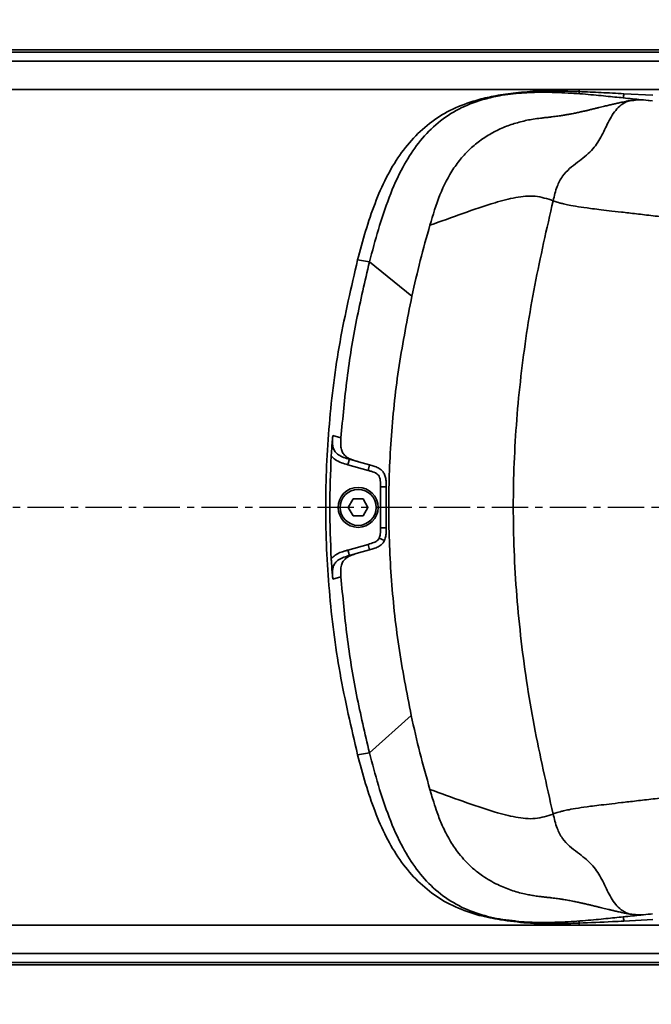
# Model space of a CAD drawing. Header units: millimetres. Extents: x 13873 to 18697, y 1443 to 6366.
# Tile 11 of 28: x 16394 to 16505, y 3403 to 3575. Entities that reach past the tile are written whole.
import ezdxf

# ---------------------------------------------------------------- set-up
doc = ezdxf.new("R2010")
doc.units = ezdxf.units.MM
doc.header["$PDSIZE"] = -1
doc.linetypes.add('CENTER', pattern=[10.16, 6.35, -1.27, 1.27, -1.27])
doc.styles.add('标准汉字', font='gbenor.shx', dxfattribs={"bigfont": 'gbcbig.shx'})
doc.dimstyles.new('ISO-25', dxfattribs={"dimscale": 5, "dimtxt": 3.5, "dimasz": 5, "dimexe": 3.5, "dimexo": 0.625, "dimtad": 1, "dimdec": 1, "dimdsep": 46, "dimtxsty": '标准汉字', "dimcen": 2.5, "dimclrd": 1, "dimclre": 1, "dimadec": 0, "dimazin": 0, "dimtfac": 1, "dimtdec": 1, "dimtmove": 1, "dimatfit": 3, "dimfxl": 1, "dimarcsym": 0})

# ---------------------------------------------------------------- blocks, each defined once
blk = doc.blocks.new('*D72')
at = {"color": 1, "lineweight": -2, "transparency": 16777216}
for p, q in [((16589.44, 3882.95), (16525.87, 3855.55)), ((15676.41, 3489.42), (16502.91, 3845.65))]:
    blk.add_line(p, q, dxfattribs=at)
at = {"color": 1, "transparency": 16777216}
blk.add_solid([(16524.22, 3859.38), (16527.52, 3851.72), (16502.91, 3845.65)], dxfattribs=at)
at = {"layer": 'Defpoints', "color": 0, "transparency": 16777216}
for p in [(16502.91, 3845.65), (15676.41, 3489.42)]:
    blk.add_point(p, dxfattribs=at)
at = {"color": 0, "transparency": 16777216, "insert": (16564.43, 3885.1), "char_height": 17.5, "attachment_point": 5, "rotation": 23.3168, "style": '标准汉字'}
blk.add_mtext('R900', dxfattribs=at)

msp = doc.modelspace()

# ---------------------------------------------------------------- linework, layer by layer
at = {"linetype": 'Continuous', "lineweight": 35}
for p, q in [((16046.41, 3569.42), (16636.41, 3569.42)), ((16636.41, 3569.04), (16046.41, 3569.04)), ((16046.41, 3567.47), (16636.41, 3567.47)), ((16491.57, 3562.51), (16378.65, 3562.51)), ((16479.26, 3561.62), (16479.26, 3561.62)), ((16491.12, 3562.5), (16491.58, 3562.51)), ((16491.58, 3562.51), (16492.1, 3562.51)), ((16492.1, 3562.51), (16492.1, 3562.14)), ((16492.1, 3562.51), (16593.11, 3562.51)), ((16499.93, 3561.77), (16504.98, 3561.51)), ((16474.58, 3560.77), (16474.8, 3560.71)), ((16453.32, 3532.69), (16455.4, 3532.35)), ((16462.82, 3526.34), (16455.4, 3532.35)), ((16448.98, 3502), (16450.41, 3501.58)), ((16451.89, 3497.85), (16453.51, 3497.39)), ((16453.51, 3497.39), (16455.42, 3496.85)), ((16455.15, 3495.89), (16451.62, 3496.88)), ((16455.15, 3495.89), (16455.42, 3496.85)), ((16457.33, 3493), (16458.33, 3493)), ((16457.33, 3485.84), (16457.33, 3493)), ((16458.33, 3493), (16458.33, 3485.84)), ((16451.68, 3489.42), (16452.54, 3490.92)), ((16452.54, 3490.92), (16454.28, 3490.92)), ((16454.28, 3490.92), (16455.14, 3489.42)), ((16452.54, 3487.92), (16451.68, 3489.42)), ((16455.14, 3489.42), (16454.28, 3487.92)), ((16454.28, 3487.92), (16452.54, 3487.92)), ((16457.33, 3485.84), (16458.33, 3485.84)), ((16457.12, 3484.05), (16458.03, 3483.63)), ((16451.62, 3481.96), (16455.15, 3482.95)), ((16455.42, 3481.99), (16453.51, 3481.45)), ((16455.15, 3482.95), (16455.42, 3481.99)), ((16453.51, 3481.45), (16451.89, 3481)), ((16450.41, 3477.26), (16448.98, 3476.85)), ((16462.71, 3453.02), (16455.4, 3446.49)), ((16453.32, 3446.16), (16455.4, 3446.49)), ((16474.58, 3418.07), (16474.8, 3418.13)), ((16492.1, 3416.34), (16492.1, 3416.71)), ((16504.98, 3417.34), (16499.93, 3417.07)), ((16378.65, 3416.34), (16491.57, 3416.34)), ((16593.11, 3416.34), (16492.1, 3416.34)), ((16636.41, 3411.37), (16046.41, 3411.37)), ((16046.41, 3409.81), (16636.41, 3409.81)), ((16636.41, 3409.42), (16046.41, 3409.42))]:
    msp.add_line(p, q, dxfattribs=at)
at = {"color": 4, "linetype": 'CENTER'}
msp.add_line((16655.88, 3489.42), (15445.04, 3489.42), dxfattribs=at)
at = {"linetype": 'Continuous', "lineweight": 35, "flags": 128}
msp.add_lwpolyline([(16480.88, 3417.09), (16478.2, 3417.39), (16474.8, 3418.13), (16474.8, 3418.13), (16474.8, 3418.13)], dxfattribs=at)
at = {"linetype": 'Continuous', "lineweight": 35}
for radius in [3.5, 3.15]:
    msp.add_circle((16453.41, 3489.42), radius, dxfattribs=at)
at = {"color": 4}
msp.add_arc((15676.41, 3489.42), 900, 225, 135, dxfattribs=at)
at = {"linetype": 'Continuous', "lineweight": 35}
for centre, radius, start, end in [((16491, 3562.16), 1.1, 339.0285, 358.741), ((16494.07, 3562.22), 5.87, 348.3447, 355.5639), ((16491, 3416.68), 1.1, 1.259, 20.9715), ((16494.07, 3416.62), 5.87, 4.4361, 11.6553)]:
    msp.add_arc(centre, radius, start, end, dxfattribs=at)
for points, knots in [([(16499.82, 3561.04), (16498.84, 3561.14), (16496.88, 3561.34), (16493.28, 3561.69), (16489.5, 3561.95), (16485.7, 3562.06), (16482.03, 3561.94), (16478.1, 3561.49), (16474.03, 3560.48), (16470.04, 3558.7), (16466.48, 3556.08), (16463.55, 3552.76), (16460.95, 3548.6), (16458.76, 3543.65), (16456.9, 3538.05), (16455.9, 3534.25), (16455.4, 3532.35)], [0, 0, 0, 0, 0.080485, 0.160962, 0.241431, 0.301773, 0.362166, 0.422723, 0.48693, 0.551021, 0.615095, 0.679188, 0.743322, 0.828851, 0.914418, 1, 1, 1, 1]), ([(16474.58, 3560.77), (16475.54, 3561), (16477.66, 3561.5), (16481.14, 3561.94), (16484.83, 3562.28), (16487.81, 3562.47), (16489.47, 3562.48), (16489.93, 3562.49)], [0, 0, 0, 0, 0.191139, 0.421455, 0.678449, 0.911889, 1, 1, 1, 1]), ([(16474.8, 3560.71), (16474.8, 3560.71), (16475.92, 3561.03), (16477.41, 3561.34), (16478.91, 3561.57), (16479.26, 3561.62)], [0, 0, 0, 0, 0.000013, 0.763463, 1, 1, 1, 1]), ([(16475.87, 3560.88), (16476.09, 3560.95), (16476.72, 3561.14), (16477.4, 3561.25), (16477.83, 3561.33)], [0, 0, 0, 0, 0.351186, 1, 1, 1, 1]), ([(16479.27, 3561.62), (16479.27, 3561.62), (16479.26, 3561.62), (16479.26, 3561.62), (16479.26, 3561.62), (16479.26, 3561.62)], [0, 0, 0, 0, 0.39115, 0.861063, 1, 1, 1, 1]), ([(16479.27, 3561.62), (16479.27, 3561.62), (16479.27, 3561.62), (16479.27, 3561.62), (16479.27, 3561.62), (16479.27, 3561.62), (16479.28, 3561.62), (16479.3, 3561.63), (16479.33, 3561.63), (16479.37, 3561.63), (16479.43, 3561.64), (16479.55, 3561.66), (16479.83, 3561.7), (16480.44, 3561.77), (16483.23, 3562.08), (16487.19, 3562.27), (16490.78, 3562.17), (16492.1, 3562.14)], [0, 0, 0, 0, 0.000161, 0.000223, 0.000592, 0.000766, 0.001414, 0.003286, 0.005243, 0.008169, 0.012525, 0.018924, 0.038226, 0.078142, 0.162254, 0.693123, 1, 1, 1, 1]), ([(16481.44, 3561.84), (16482.99, 3562.03), (16485.88, 3562.36), (16489.45, 3562.5), (16491.45, 3562.51), (16492.1, 3562.51)], [0, 0, 0, 0, 0.438324, 0.817143, 1, 1, 1, 1]), ([(16492.1, 3562.14), (16493.38, 3562.08), (16495.99, 3561.98), (16498.6, 3561.84), (16499.93, 3561.77)], [0, 0, 0, 0, 0.49179, 1, 1, 1, 1]), ([(16453.32, 3532.69), (16453.77, 3534.38), (16454.66, 3537.72), (16456.28, 3542.54), (16458.22, 3547.02), (16460.57, 3551.02), (16463.38, 3554.47), (16466.68, 3557.28), (16470.43, 3559.46), (16473.19, 3560.33), (16474.58, 3560.77)], [0, 0, 0, 0, 0.141269, 0.278761, 0.41005, 0.534351, 0.652599, 0.767291, 0.881912, 1, 1, 1, 1]), ([(16501.34, 3560.61), (16501.16, 3560.58), (16500.79, 3560.52), (16500.26, 3560.42), (16499.76, 3560.32), (16499.32, 3560.22), (16498.93, 3560.14), (16498.58, 3560.06), (16498.28, 3559.99), (16497.97, 3559.92), (16497.64, 3559.84), (16497.28, 3559.76), (16496.92, 3559.67), (16496.52, 3559.57), (16496.06, 3559.46), (16495.56, 3559.34), (16495.11, 3559.23), (16494.72, 3559.13), (16494.4, 3559.06), (16494.09, 3558.98), (16493.81, 3558.91), (16493.55, 3558.86), (16493.34, 3558.8), (16493.14, 3558.76), (16492.93, 3558.71), (16492.71, 3558.66), (16492.46, 3558.6), (16492.16, 3558.54), (16491.82, 3558.47), (16491.45, 3558.39), (16491.09, 3558.31), (16490.73, 3558.24), (16490.39, 3558.18), (16490.09, 3558.13), (16489.8, 3558.08), (16489.51, 3558.03), (16489.18, 3557.97), (16488.8, 3557.92), (16488.37, 3557.85), (16487.89, 3557.79), (16487.36, 3557.72), (16486.76, 3557.65), (16486.1, 3557.58), (16485.61, 3557.52), (16485.36, 3557.49)], [0, 0, 0, 0, 0.029706, 0.06279, 0.093359, 0.121407, 0.146927, 0.169912, 0.190356, 0.208253, 0.233195, 0.258298, 0.283739, 0.309519, 0.344448, 0.38048, 0.417801, 0.440401, 0.463453, 0.486121, 0.506717, 0.523887, 0.539231, 0.552744, 0.565815, 0.580653, 0.597288, 0.615727, 0.638095, 0.661606, 0.684518, 0.7068, 0.728449, 0.746004, 0.763115, 0.780036, 0.799171, 0.821114, 0.845862, 0.871759, 0.900136, 0.930981, 0.964277, 1, 1, 1, 1]), ([(16501.35, 3560.57), (16501.23, 3560.56), (16500.66, 3560.53), (16499.71, 3560.04), (16498.32, 3558.82), (16497.13, 3556.75), (16495.98, 3554.16), (16494.3, 3551.65), (16492.19, 3550.06), (16490.39, 3548.69), (16489.07, 3547.33), (16488.1, 3545.39), (16487.75, 3543.89), (16487.55, 3543.06)], [0, 0, 0, 0, 0.015159, 0.074779, 0.13323, 0.255741, 0.380464, 0.504346, 0.643726, 0.720991, 0.800515, 0.88794, 1, 1, 1, 1]), ([(16504.59, 3560.54), (16504.06, 3560.6), (16502.81, 3560.73), (16500.91, 3560.93), (16499.82, 3561.04)], [0, 0, 0, 0, 0.425619, 1, 1, 1, 1]), ([(16504.94, 3560.51), (16504.17, 3560.61), (16502.97, 3560.77), (16501.78, 3560.62), (16501.35, 3560.57)], [0, 0, 0, 0, 0.640808, 1, 1, 1, 1]), ([(16485.37, 3557.47), (16484.94, 3557.43), (16483.82, 3557.31), (16481.89, 3556.89), (16479.67, 3556.22), (16477.49, 3555.28), (16475.41, 3554.07), (16473.46, 3552.58), (16471.7, 3550.82), (16469.59, 3548.08), (16467.54, 3544.04), (16466.51, 3540.55), (16465.98, 3538.76)], [0, 0, 0, 0, 0.057135, 0.146665, 0.233043, 0.316919, 0.399155, 0.480729, 0.562659, 0.64589, 0.818609, 1, 1, 1, 1]), ([(16487.55, 3543.06), (16486.52, 3543.39), (16484.46, 3544.05), (16481.03, 3543.69), (16476.79, 3542.6), (16471.75, 3540.84), (16467.91, 3539.45), (16465.98, 3538.76)], [0, 0, 0, 0, 0.166665, 0.333331, 0.499998, 0.749999, 1, 1, 1, 1]), ([(16487.55, 3543.06), (16486.43, 3538.14), (16484.17, 3528.3), (16481.85, 3513.3), (16480.57, 3498.13), (16480.49, 3482.65), (16481.66, 3466.98), (16484.02, 3451.25), (16486.38, 3440.93), (16487.55, 3435.79)], [0, 0, 0, 0, 0.139403, 0.2793362, 0.4196988, 0.5602359, 0.7073155, 0.8539472, 1, 1, 1, 1]), ([(16625.41, 3532.16), (16625.08, 3532.05), (16624.42, 3531.81), (16623.32, 3531.37), (16622.15, 3530.86), (16620.89, 3530.31), (16619.54, 3529.71), (16618.09, 3529.07), (16616.73, 3528.49), (16615.5, 3527.98), (16614.47, 3527.55), (16613.36, 3527.14), (16612.59, 3526.83), (16611.51, 3526.71), (16610.59, 3526.71), (16609.11, 3526.78), (16606.92, 3526.97), (16603.95, 3527.27), (16600.19, 3527.69), (16595.85, 3528.22), (16590.07, 3528.96), (16582.87, 3529.92), (16574.98, 3531), (16567.31, 3532.05), (16559.57, 3533.12), (16551.18, 3534.29), (16542.3, 3535.53), (16534.28, 3536.64), (16527.11, 3537.61), (16520.92, 3538.44), (16515.59, 3539.13), (16511.3, 3539.67), (16508.11, 3540.06), (16505, 3540.43), (16502.08, 3540.76), (16499.49, 3541.06), (16497.3, 3541.31), (16495.51, 3541.52), (16493.58, 3541.77), (16491.65, 3542.05), (16490.24, 3542.31), (16489.34, 3542.5), (16488.73, 3542.66), (16488.25, 3542.77), (16487.87, 3542.91), (16487.66, 3543.01), (16487.55, 3543.06)], [0, 0, 0, 0, 0.0665908, 0.133181, 0.1997715, 0.2663402, 0.3327276, 0.4026618, 0.4738999, 0.5206595, 0.5674237, 0.6141853, 0.660946, 0.6734155, 0.6858827, 0.6983515, 0.7108129, 0.7233763, 0.7338486, 0.7443214, 0.7547966, 0.7705113, 0.7862177, 0.7987947, 0.8120403, 0.8271027, 0.8421162, 0.8571246, 0.8665081, 0.8758866, 0.8852569, 0.88995, 0.8946367, 0.8993248, 0.9040123, 0.9087025, 0.9131655, 0.9175042, 0.9218447, 0.9305193, 0.9420935, 0.9536733, 0.9652547, 0.9768363, 0.988418, 1, 1, 1, 1]), ([(16465.98, 3538.76), (16465.4, 3536.71), (16464.25, 3532.6), (16463.3, 3528.43), (16462.82, 3526.34)], [0, 0, 0, 0, 0.499996, 1, 1, 1, 1]), ([(16453.32, 3446.16), (16452.22, 3450.9), (16450.01, 3460.37), (16448.18, 3474.85), (16447.53, 3489.42), (16448.18, 3503.99), (16450.01, 3518.47), (16452.22, 3527.94), (16453.32, 3532.69)], [0, 0, 0, 0, 0.16713, 0.33317, 0.5, 0.666824, 0.832867, 1, 1, 1, 1]), ([(16455.4, 3532.35), (16454.61, 3528.97), (16453.03, 3522.22), (16451.35, 3511.94), (16450.73, 3505.04), (16450.41, 3501.58)], [0, 0, 0, 0, 0.33334, 0.6666658, 1, 1, 1, 1]), ([(16462.82, 3526.34), (16462.02, 3522.32), (16460.43, 3514.27), (16459.1, 3502.01), (16458.62, 3489.69), (16459.07, 3477.37), (16460.35, 3465.1), (16461.92, 3457.05), (16462.71, 3453.02)], [0, 0, 0, 0, 0.166669, 0.333335, 0.499999, 0.666666, 0.833332, 1, 1, 1, 1]), ([(16448.71, 3498.42), (16448.73, 3498.71), (16448.77, 3499.47), (16448.87, 3500.6), (16448.95, 3501.52), (16448.98, 3501.99), (16448.98, 3502)], [0, 0, 0, 0, 0.236122, 0.616634, 0.997016, 1, 1, 1, 1]), ([(16448.98, 3502), (16448.98, 3502), (16448.96, 3501.7), (16448.91, 3500.99), (16448.96, 3499.99), (16449.36, 3499.12), (16450.01, 3498.52), (16450.89, 3498.13), (16451.55, 3497.94), (16451.89, 3497.85)], [0, 0, 0, 0, 0.00001, 0.154882, 0.371571, 0.506246, 0.641421, 0.817509, 1, 1, 1, 1]), ([(16450.41, 3501.58), (16450.39, 3501.27), (16450.35, 3500.66), (16450.4, 3499.75), (16450.67, 3498.96), (16451.12, 3498.42), (16451.67, 3498.04), (16452.27, 3497.77), (16452.89, 3497.56), (16453.31, 3497.45), (16453.51, 3497.39)], [0, 0, 0, 0, 0.1237043, 0.2469283, 0.364483, 0.4796064, 0.6026467, 0.7369898, 0.873278, 1, 1, 1, 1]), ([(16448.71, 3480.43), (16448.59, 3483.43), (16448.35, 3489.42), (16448.59, 3495.42), (16448.71, 3498.42)], [0, 0, 0, 0, 0.5, 1, 1, 1, 1]), ([(16451.62, 3496.88), (16451.24, 3496.99), (16450.47, 3497.21), (16449.44, 3497.68), (16448.93, 3498.19), (16448.71, 3498.42)], [0, 0, 0, 0, 0.356328, 0.71913, 1, 1, 1, 1]), ([(16457.33, 3493), (16457.33, 3493.37), (16457.33, 3493.92), (16457.21, 3494.61), (16457, 3495.05), (16456.5, 3495.47), (16455.84, 3495.69), (16455.32, 3495.84), (16455.15, 3495.89)], [0, 0, 0, 0, 0.264259, 0.40252, 0.504514, 0.606823, 0.867825, 1, 1, 1, 1]), ([(16455.42, 3496.85), (16455.67, 3496.78), (16456.18, 3496.64), (16456.92, 3496.35), (16457.54, 3495.95), (16457.99, 3495.37), (16458.24, 3494.65), (16458.33, 3493.84), (16458.33, 3493.28), (16458.33, 3493)], [0, 0, 0, 0, 0.176103, 0.355858, 0.521442, 0.636694, 0.75448, 0.877252, 1, 1, 1, 1]), ([(16458.33, 3485.84), (16458.33, 3485.56), (16458.33, 3485.01), (16458.24, 3484.19), (16457.99, 3483.47), (16457.54, 3482.9), (16456.92, 3482.49), (16456.18, 3482.2), (16455.67, 3482.06), (16455.42, 3481.99)], [0, 0, 0, 0, 0.122746, 0.245516, 0.36331, 0.478572, 0.644124, 0.823842, 1, 1, 1, 1]), ([(16457.12, 3484.05), (16457.19, 3484.27), (16457.36, 3484.86), (16457.34, 3485.47), (16457.33, 3485.84)], [0, 0, 0, 0, 0.384505, 1, 1, 1, 1]), ([(16455.15, 3482.95), (16455.5, 3483.05), (16456.03, 3483.2), (16456.66, 3483.5), (16456.98, 3483.78), (16457.08, 3483.98), (16457.12, 3484.05)], [0, 0, 0, 0, 0.472482, 0.713342, 0.895155, 1, 1, 1, 1]), ([(16448.71, 3480.43), (16448.93, 3480.65), (16449.6, 3481.32), (16450.69, 3481.69), (16451.45, 3481.91), (16451.62, 3481.96)], [0, 0, 0, 0, 0.281231, 0.843689, 1, 1, 1, 1]), ([(16448.98, 3476.85), (16448.98, 3476.85), (16448.98, 3476.9), (16448.96, 3477.13), (16448.88, 3478.1), (16448.78, 3479.17), (16448.72, 3480.17), (16448.71, 3480.43)], [0, 0, 0, 0, 0.002967, 0.040497, 0.190827, 0.792285, 1, 1, 1, 1]), ([(16451.89, 3481), (16451.56, 3480.9), (16450.9, 3480.71), (16450.02, 3480.33), (16449.36, 3479.72), (16448.96, 3478.85), (16448.91, 3477.86), (16448.96, 3477.14), (16448.98, 3476.85), (16448.98, 3476.85)], [0, 0, 0, 0, 0.1778472, 0.3585656, 0.4937428, 0.6284214, 0.845115, 0.9999896, 1, 1, 1, 1]), ([(16453.51, 3481.45), (16453.23, 3481.37), (16452.67, 3481.22), (16451.86, 3480.91), (16451.17, 3480.49), (16450.67, 3479.88), (16450.4, 3479.1), (16450.35, 3478.18), (16450.39, 3477.57), (16450.41, 3477.26)], [0, 0, 0, 0, 0.175884, 0.355849, 0.520324, 0.635448, 0.753008, 0.876261, 1, 1, 1, 1]), ([(16450.41, 3477.26), (16450.73, 3473.81), (16451.35, 3466.9), (16453.03, 3456.62), (16454.61, 3449.87), (16455.4, 3446.49)], [0, 0, 0, 0, 0.333333, 0.666662, 1, 1, 1, 1]), ([(16462.71, 3453.02), (16463.2, 3450.85), (16464.18, 3446.5), (16465.38, 3442.22), (16465.98, 3440.08)], [0, 0, 0, 0, 0.500001, 1, 1, 1, 1]), ([(16487.55, 3435.79), (16487.66, 3435.84), (16487.87, 3435.93), (16488.25, 3436.07), (16488.73, 3436.19), (16489.34, 3436.34), (16490.24, 3436.54), (16491.65, 3436.79), (16493.58, 3437.07), (16495.51, 3437.32), (16497.3, 3437.53), (16499.49, 3437.79), (16502.08, 3438.08), (16505, 3438.42), (16508.11, 3438.78), (16511.3, 3439.17), (16515.59, 3439.71), (16520.92, 3440.4), (16527.11, 3441.23), (16534.51, 3442.24), (16542.94, 3443.4), (16552.44, 3444.73), (16561.28, 3445.96), (16569.42, 3447.08), (16576.85, 3448.1), (16584.04, 3449.08), (16590.43, 3449.93), (16595.85, 3450.62), (16600.19, 3451.15), (16603.95, 3451.58), (16606.92, 3451.88), (16609.11, 3452.06), (16610.59, 3452.14), (16611.51, 3452.13), (16612.36, 3452.04), (16613.01, 3451.84), (16614.49, 3451.3), (16616.15, 3450.6), (16618.09, 3449.77), (16619.54, 3449.13), (16620.89, 3448.54), (16622.15, 3447.98), (16623.32, 3447.48), (16624.42, 3447.03), (16625.08, 3446.8), (16625.41, 3446.68)], [0, 0, 0, 0, 0.0115819, 0.0231636, 0.0347452, 0.0463267, 0.0579065, 0.0694806, 0.0781552, 0.0824958, 0.0868344, 0.0912974, 0.0959877, 0.1006752, 0.1053632, 0.1100499, 0.114743, 0.1241134, 0.1334919, 0.1428753, 0.1589557, 0.1750417, 0.1911862, 0.204775, 0.2182633, 0.2317327, 0.2452035, 0.2556787, 0.2661515, 0.2766238, 0.2891871, 0.3016486, 0.3141173, 0.3265846, 0.339054, 0.3702281, 0.4014024, 0.5261004, 0.5973385, 0.6672726, 0.7336599, 0.8002286, 0.8668191, 0.9334092, 1, 1, 1, 1]), ([(16474.58, 3418.07), (16473.19, 3418.51), (16470.43, 3419.39), (16466.68, 3421.56), (16463.38, 3424.37), (16460.57, 3427.82), (16458.22, 3431.83), (16456.28, 3436.3), (16454.66, 3441.12), (16453.77, 3444.46), (16453.32, 3446.16)], [0, 0, 0, 0, 0.118088, 0.232709, 0.347401, 0.465649, 0.58995, 0.721239, 0.858731, 1, 1, 1, 1]), ([(16455.4, 3446.49), (16455.9, 3444.59), (16456.9, 3440.79), (16458.76, 3435.2), (16460.95, 3430.26), (16463.55, 3426.09), (16466.47, 3422.77), (16470.02, 3420.15), (16474.01, 3418.37), (16478.1, 3417.35), (16482.04, 3416.9), (16485.73, 3416.79), (16489.52, 3416.89), (16493.29, 3417.15), (16496.89, 3417.5), (16498.84, 3417.7), (16499.82, 3417.8)], [0, 0, 0, 0, 0.085534, 0.171052, 0.256533, 0.32063, 0.38469, 0.448729, 0.512773, 0.576983, 0.638351, 0.698632, 0.758885, 0.83925, 0.919621, 1, 1, 1, 1]), ([(16465.98, 3440.08), (16467.91, 3439.39), (16471.75, 3438), (16476.79, 3436.24), (16481.03, 3435.15), (16484.46, 3434.79), (16486.52, 3435.46), (16487.55, 3435.79)], [0, 0, 0, 0, 0.250001, 0.500002, 0.666669, 0.833335, 1, 1, 1, 1]), ([(16465.98, 3440.08), (16465.98, 3440.07), (16466.01, 3439.98), (16466.1, 3439.68), (16466.31, 3438.95), (16466.69, 3437.69), (16467.29, 3435.88), (16468.17, 3433.64), (16469.34, 3431.32), (16470.63, 3429.38), (16471.79, 3427.98), (16472.75, 3426.97), (16473.56, 3426.24), (16474.36, 3425.58), (16475.3, 3424.89), (16476.51, 3424.13), (16478.18, 3423.25), (16480.23, 3422.42), (16482.1, 3421.91), (16483.47, 3421.63), (16484.36, 3421.48), (16485.01, 3421.38), (16485.34, 3421.36), (16485.39, 3421.35)], [0, 0, 0, 0, 0.000979, 0.00887, 0.030944, 0.074748, 0.136973, 0.21655, 0.309027, 0.389232, 0.443744, 0.487697, 0.526973, 0.551789, 0.591862, 0.644575, 0.697787, 0.788498, 0.881831, 0.918503, 0.955754, 0.993601, 1, 1, 1, 1]), ([(16487.55, 3435.79), (16487.75, 3434.95), (16488.1, 3433.46), (16489.07, 3431.51), (16490.39, 3430.15), (16492.19, 3428.78), (16494.3, 3427.19), (16495.98, 3424.68), (16497.13, 3422.09), (16498.32, 3420.02), (16499.71, 3418.8), (16500.66, 3418.32), (16501.23, 3418.28), (16501.35, 3418.27)], [0, 0, 0, 0, 0.112058, 0.199481, 0.279002, 0.356265, 0.495642, 0.619522, 0.744241, 0.86675, 0.925199, 0.984815, 1, 1, 1, 1]), ([(16485.39, 3421.35), (16485.6, 3421.32), (16486.05, 3421.27), (16486.68, 3421.2), (16487.29, 3421.13), (16487.82, 3421.06), (16488.3, 3421), (16488.72, 3420.94), (16489.09, 3420.88), (16489.46, 3420.82), (16489.85, 3420.76), (16490.28, 3420.68), (16490.73, 3420.6), (16491.15, 3420.52), (16491.55, 3420.43), (16491.91, 3420.36), (16492.25, 3420.28), (16492.55, 3420.22), (16492.8, 3420.16), (16493, 3420.12), (16493.17, 3420.08), (16493.34, 3420.04), (16493.54, 3419.99), (16493.76, 3419.94), (16494.02, 3419.88), (16494.31, 3419.81), (16494.61, 3419.74), (16494.91, 3419.66), (16495.2, 3419.59), (16495.49, 3419.52), (16495.84, 3419.44), (16496.26, 3419.33), (16496.75, 3419.22), (16497.16, 3419.12), (16497.48, 3419.04), (16497.73, 3418.98), (16497.98, 3418.92), (16498.25, 3418.86), (16498.57, 3418.78), (16498.93, 3418.7), (16499.33, 3418.62), (16499.77, 3418.52), (16500.27, 3418.42), (16500.79, 3418.33), (16501.17, 3418.26), (16501.34, 3418.23)], [0, 0, 0, 0, 0.0302728, 0.06413, 0.0954619, 0.1242502, 0.150482, 0.1741484, 0.1952441, 0.2137658, 0.2393992, 0.2656758, 0.2929539, 0.321227, 0.344557, 0.3680489, 0.3895958, 0.4089459, 0.4261045, 0.4380523, 0.4491706, 0.4614653, 0.4751344, 0.4901751, 0.5092851, 0.5302194, 0.5517652, 0.5729207, 0.5936872, 0.6140663, 0.6340592, 0.6697268, 0.7045607, 0.7387866, 0.7556726, 0.7724083, 0.7890991, 0.8078068, 0.8293267, 0.8536522, 0.8791505, 0.9071298, 0.9375833, 0.9705041, 1, 1, 1, 1]), ([(16499.82, 3417.8), (16500.91, 3417.92), (16502.81, 3418.11), (16504.06, 3418.24), (16504.59, 3418.3)], [0, 0, 0, 0, 0.574529, 1, 1, 1, 1]), ([(16501.35, 3418.27), (16501.78, 3418.22), (16502.97, 3418.07), (16504.17, 3418.23), (16504.94, 3418.34)], [0, 0, 0, 0, 0.359091, 1, 1, 1, 1]), ([(16489.57, 3416.37), (16488.97, 3416.38), (16486.77, 3416.4), (16483.01, 3416.72), (16478.6, 3417.17), (16475.82, 3417.79), (16474.58, 3418.07)], [0, 0, 0, 0, 0.120901, 0.435076, 0.748476, 1, 1, 1, 1]), ([(16492.1, 3416.71), (16491.46, 3416.69), (16489.32, 3416.61), (16485.87, 3416.64), (16482.64, 3416.84), (16480.7, 3417.04), (16479.96, 3417.13), (16479.6, 3417.18), (16479.44, 3417.2), (16479.36, 3417.21), (16479.32, 3417.21), (16479.3, 3417.22), (16479.28, 3417.22), (16479.27, 3417.22), (16479.27, 3417.22), (16479.27, 3417.22), (16479.27, 3417.22), (16479.27, 3417.22)], [0, 0, 0, 0, 0.148624, 0.497871, 0.803206, 0.904186, 0.95341, 0.976979, 0.988587, 0.992579, 0.995258, 0.997049, 0.998796, 0.999366, 0.999618, 0.99984, 1, 1, 1, 1]), ([(16492.1, 3416.34), (16491.45, 3416.34), (16489.45, 3416.34), (16486.15, 3416.46), (16483.53, 3416.78), (16482.25, 3416.94)], [0, 0, 0, 0, 0.197902, 0.607905, 1, 1, 1, 1]), ([(16499.93, 3417.07), (16499.26, 3417.04), (16496.65, 3416.9), (16494.04, 3416.79), (16492.1, 3416.71)], [0, 0, 0, 0, 0.255212, 1, 1, 1, 1])]:
    msp.add_open_spline(points, degree=3, knots=knots, dxfattribs=at)
for points in [[(16451.62, 3496.88), (16451.66, 3497.01), (16451.73, 3497.26), (16451.82, 3497.58), (16451.88, 3497.8), (16451.89, 3497.83), (16451.89, 3497.85)], [(16451.62, 3481.96), (16451.66, 3481.83), (16451.73, 3481.58), (16451.82, 3481.26), (16451.88, 3481.04), (16451.89, 3481.01), (16451.89, 3481)]]:
    msp.add_open_spline(points, degree=3, dxfattribs=at)

# ---------------------------------------------------------------- dimensions: what is measured, and where the dimension line sits
dim = msp.add_radius_dim(center=(15676.41, 3489.42), mpoint=(16502.91, 3845.65), dimstyle='ISO-25')
dim.commit()
dim.dimension.update_dxf_attribs({"geometry": '*D72', "text_midpoint": (16564.43, 3885.1)})

doc.saveas('drawing.dxf')
